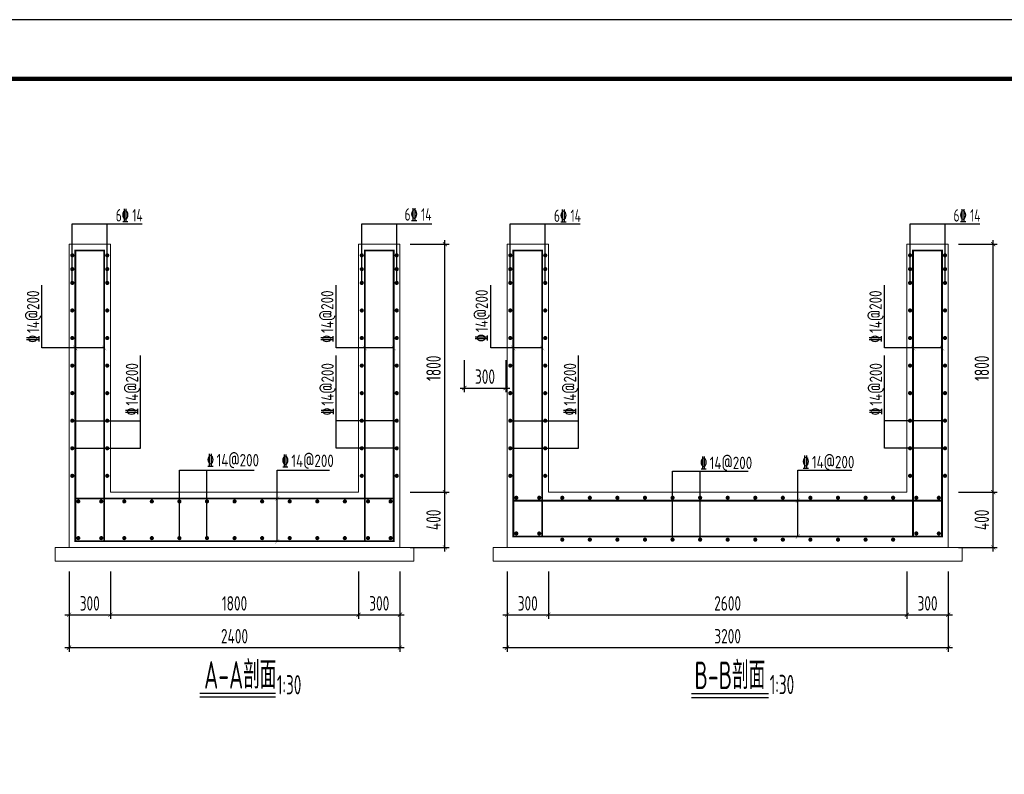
# Model space of a CAD drawing. Extents: x 1159120 to 1182252, y 3484725 to 3514600.
# Tile 4 of 53: x 1164221 to 1171363, y 3492020 to 3497496. Entities that reach past the tile are written whole.
import ezdxf
from ezdxf.enums import TextEntityAlignment as Align

# ---------------------------------------------------------------- set-up
doc = ezdxf.new("R2010")
doc.units = 0
doc.layers.get('0').update_dxf_attribs({"linetype": 'CONTINUOUS'})
doc.layers.get('Defpoints').update_dxf_attribs({"linetype": 'CONTINUOUS'})
for name, color, linetype in [('DIM', 4, 'CONTINUOUS'), ('GPSCOMMON', 7, 'CONTINUOUS'), ('REIN', 1, 'CONTINUOUS')]:
    doc.layers.add(name, color=color, linetype=linetype)
doc.layers.add('JG', color=7, linetype='CONTINUOUS', lineweight=20)
doc.styles.add('gpshz', font='tssdeng.shx', dxfattribs={"width": 0.8, "height": 2.5, "bigfont": 'hztxt.shx'})
doc.styles.add('TSSD_Dimension', font='tssdeng.shx', dxfattribs={"width": 0.7, "bigfont": 'Hztxt.shx'})
doc.styles.add('TSSD_Rein', font='tssdeng.shx', dxfattribs={"width": 0.7, "bigfont": 'hztxt.shx'})
doc.styles.add('图签', font='txt', dxfattribs={"width": 0.66})
doc.dimstyles.new('TSSD_30_30', dxfattribs={"dimtxt": 105, "dimasz": 30, "dimexe": 30, "dimexo": 75, "dimgap": 30, "dimtad": 1, "dimdec": 0, "dimzin": 0, "dimdsep": 46, "dimtxsty": 'TSSD_Dimension', "dimblk": 'ARCHTICK', "dimblk1": 'ARCHTICK', "dimblk2": 'ARCHTICK', "dimcen": 0, "dimdle": 30, "dimclrt": 7, "dimadec": 0, "dimazin": 0, "dimtfac": 1, "dimtdec": 0, "dimtix": 1, "dimtmove": 2, "dimatfit": 3, "dimfxl": 0, "dimtolj": 1, "dimtzin": 0, "dimarcsym": 0})

# ---------------------------------------------------------------- blocks, each defined once
blk = doc.blocks.new('_ARCHTICK')
at = {"color": 0, "linetype": 'ByBlock', "const_width": 0.15}
blk.add_lwpolyline([(-0.5, -0.5), (0.5, 0.5)], dxfattribs=at)
blk = doc.blocks.new('*D250')
at = {"layer": 'Defpoints', "color": 0}
for p in [(1164579.5, 3493566.6), (1164879.5, 3493566.6), (1164879.5, 3493177.9)]:
    blk.add_point(p, dxfattribs=at)
at = {"layer": 'DIM', "color": 0, "lineweight": -2}
for p, q in [((1164579.5, 3493491.6), (1164579.5, 3493147.9)), ((1164879.5, 3493491.6), (1164879.5, 3493147.9)), ((1164549.5, 3493177.9), (1164909.5, 3493177.9))]:
    blk.add_line(p, q, dxfattribs=at)
at = {"layer": 'DIM', "color": 0, "lineweight": -2, "xscale": 30, "yscale": 30, "zscale": 30, "rotation": 180}
blk.add_blockref('_ARCHTICK', (1164579.5, 3493177.9), dxfattribs=at)
at = {"layer": 'DIM', "color": 0, "lineweight": -2, "xscale": 30, "yscale": 30, "zscale": 30}
blk.add_blockref('_ARCHTICK', (1164879.5, 3493177.9), dxfattribs=at)
at = {"layer": 'DIM', "color": 7, "insert": (1164729.5, 3493260.4), "char_height": 105, "attachment_point": 5, "style": 'TSSD_Dimension'}
blk.add_mtext('\\A1;300', dxfattribs=at)
blk = doc.blocks.new('*D251')
at = {"layer": 'Defpoints', "color": 0}
for p in [(1164879.5, 3493566.6), (1166679.5, 3493566.6), (1166679.5, 3493177.9)]:
    blk.add_point(p, dxfattribs=at)
at = {"layer": 'DIM', "color": 0, "lineweight": -2}
for p, q in [((1164879.5, 3493491.6), (1164879.5, 3493147.9)), ((1166679.5, 3493491.6), (1166679.5, 3493147.9)), ((1164849.5, 3493177.9), (1166709.5, 3493177.9))]:
    blk.add_line(p, q, dxfattribs=at)
at = {"layer": 'DIM', "color": 0, "lineweight": -2, "xscale": 30, "yscale": 30, "zscale": 30, "rotation": 180}
blk.add_blockref('_ARCHTICK', (1164879.5, 3493177.9), dxfattribs=at)
at = {"layer": 'DIM', "color": 0, "lineweight": -2, "xscale": 30, "yscale": 30, "zscale": 30}
blk.add_blockref('_ARCHTICK', (1166679.5, 3493177.9), dxfattribs=at)
at = {"layer": 'DIM', "color": 7, "insert": (1165779.5, 3493260.4), "char_height": 105, "attachment_point": 5, "style": 'TSSD_Dimension'}
blk.add_mtext('\\A1;1800', dxfattribs=at)
blk = doc.blocks.new('*D252')
at = {"layer": 'Defpoints', "color": 0}
for p in [(1166679.5, 3493566.6), (1166979.5, 3493566.6), (1166979.5, 3493177.9)]:
    blk.add_point(p, dxfattribs=at)
at = {"layer": 'DIM', "color": 0, "lineweight": -2}
for p, q in [((1166679.5, 3493491.6), (1166679.5, 3493147.9)), ((1166979.5, 3493491.6), (1166979.5, 3493147.9)), ((1166649.5, 3493177.9), (1167009.5, 3493177.9))]:
    blk.add_line(p, q, dxfattribs=at)
at = {"layer": 'DIM', "color": 0, "lineweight": -2, "xscale": 30, "yscale": 30, "zscale": 30, "rotation": 180}
blk.add_blockref('_ARCHTICK', (1166679.5, 3493177.9), dxfattribs=at)
at = {"layer": 'DIM', "color": 0, "lineweight": -2, "xscale": 30, "yscale": 30, "zscale": 30}
blk.add_blockref('_ARCHTICK', (1166979.5, 3493177.9), dxfattribs=at)
at = {"layer": 'DIM', "color": 7, "insert": (1166829.5, 3493260.4), "char_height": 105, "attachment_point": 5, "style": 'TSSD_Dimension'}
blk.add_mtext('\\A1;300', dxfattribs=at)
blk = doc.blocks.new('*D253')
at = {"layer": 'Defpoints', "color": 0}
for p in [(1164579.5, 3493566.6), (1166979.5, 3493566.6), (1166979.5, 3492939.3)]:
    blk.add_point(p, dxfattribs=at)
at = {"layer": 'DIM', "color": 0, "lineweight": -2}
for p, q in [((1164579.5, 3493491.6), (1164579.5, 3492909.3)), ((1166979.5, 3493491.6), (1166979.5, 3492909.3)), ((1164549.5, 3492939.3), (1167009.5, 3492939.3))]:
    blk.add_line(p, q, dxfattribs=at)
at = {"layer": 'DIM', "color": 0, "lineweight": -2, "xscale": 30, "yscale": 30, "zscale": 30, "rotation": 180}
blk.add_blockref('_ARCHTICK', (1164579.5, 3492939.3), dxfattribs=at)
at = {"layer": 'DIM', "color": 0, "lineweight": -2, "xscale": 30, "yscale": 30, "zscale": 30}
blk.add_blockref('_ARCHTICK', (1166979.5, 3492939.3), dxfattribs=at)
at = {"layer": 'DIM', "color": 7, "insert": (1165779.5, 3493021.8), "char_height": 105, "attachment_point": 5, "style": 'TSSD_Dimension'}
blk.add_mtext('\\A1;2400', dxfattribs=at)
blk = doc.blocks.new('*D254')
at = {"layer": 'Defpoints', "color": 0}
for p in [(1166979.5, 3494066.6), (1167305.6, 3494066.6), (1166979.5, 3493666.6)]:
    blk.add_point(p, dxfattribs=at)
at = {"layer": 'DIM', "color": 0, "lineweight": -2}
for p, q in [((1167054.5, 3494066.6), (1167335.6, 3494066.6)), ((1167305.6, 3493636.6), (1167305.6, 3494096.6)), ((1167054.5, 3493666.6), (1167335.6, 3493666.6))]:
    blk.add_line(p, q, dxfattribs=at)
at = {"layer": 'DIM', "color": 0, "lineweight": -2, "xscale": 30, "yscale": 30, "zscale": 30}
for p, rotation in [((1167305.6, 3494066.6), 90), ((1167305.6, 3493666.6), 270)]:
    blk.add_blockref('_ARCHTICK', p, dxfattribs=dict(at, rotation=rotation))
at = {"layer": 'DIM', "color": 7, "insert": (1167223.1, 3493866.6), "char_height": 105, "attachment_point": 5, "rotation": 90, "style": 'TSSD_Dimension'}
blk.add_mtext('\\A1;400', dxfattribs=at)
blk = doc.blocks.new('*D255')
at = {"layer": 'Defpoints', "color": 0}
for p in [(1166979.5, 3495866.6), (1167305.6, 3495866.6), (1166979.5, 3494066.6)]:
    blk.add_point(p, dxfattribs=at)
at = {"layer": 'DIM', "color": 0, "lineweight": -2}
for p, q in [((1167054.5, 3495866.6), (1167335.6, 3495866.6)), ((1167305.6, 3494036.6), (1167305.6, 3495896.6)), ((1167054.5, 3494066.6), (1167335.6, 3494066.6))]:
    blk.add_line(p, q, dxfattribs=at)
at = {"layer": 'DIM', "color": 0, "lineweight": -2, "xscale": 30, "yscale": 30, "zscale": 30}
for p, rotation in [((1167305.6, 3495866.6), 90), ((1167305.6, 3494066.6), 270)]:
    blk.add_blockref('_ARCHTICK', p, dxfattribs=dict(at, rotation=rotation))
at = {"layer": 'DIM', "color": 7, "insert": (1167223.1, 3494966.6), "char_height": 105, "attachment_point": 5, "rotation": 90, "style": 'TSSD_Dimension'}
blk.add_mtext('\\A1;1800', dxfattribs=at)
blk = doc.blocks.new('*D256')
at = {"layer": 'Defpoints', "color": 0}
for p in [(1167756.5, 3493566.6), (1168056.5, 3493566.6), (1168056.5, 3493177.9)]:
    blk.add_point(p, dxfattribs=at)
at = {"layer": 'DIM', "color": 0, "lineweight": -2}
for p, q in [((1167756.5, 3493491.6), (1167756.5, 3493147.9)), ((1168056.5, 3493491.6), (1168056.5, 3493147.9)), ((1167726.5, 3493177.9), (1168086.5, 3493177.9))]:
    blk.add_line(p, q, dxfattribs=at)
at = {"layer": 'DIM', "color": 0, "lineweight": -2, "xscale": 30, "yscale": 30, "zscale": 30, "rotation": 180}
blk.add_blockref('_ARCHTICK', (1167756.5, 3493177.9), dxfattribs=at)
at = {"layer": 'DIM', "color": 0, "lineweight": -2, "xscale": 30, "yscale": 30, "zscale": 30}
blk.add_blockref('_ARCHTICK', (1168056.5, 3493177.9), dxfattribs=at)
at = {"layer": 'DIM', "color": 7, "insert": (1167906.5, 3493260.4), "char_height": 105, "attachment_point": 5, "style": 'TSSD_Dimension'}
blk.add_mtext('\\A1;300', dxfattribs=at)
blk = doc.blocks.new('*D257')
at = {"layer": 'Defpoints', "color": 0}
for p in [(1168056.5, 3493566.6), (1170656.5, 3493566.6), (1170656.5, 3493177.9)]:
    blk.add_point(p, dxfattribs=at)
at = {"layer": 'DIM', "color": 0, "lineweight": -2}
for p, q in [((1168056.5, 3493491.6), (1168056.5, 3493147.9)), ((1170656.5, 3493491.6), (1170656.5, 3493147.9)), ((1168026.5, 3493177.9), (1170686.5, 3493177.9))]:
    blk.add_line(p, q, dxfattribs=at)
at = {"layer": 'DIM', "color": 0, "lineweight": -2, "xscale": 30, "yscale": 30, "zscale": 30, "rotation": 180}
blk.add_blockref('_ARCHTICK', (1168056.5, 3493177.9), dxfattribs=at)
at = {"layer": 'DIM', "color": 0, "lineweight": -2, "xscale": 30, "yscale": 30, "zscale": 30}
blk.add_blockref('_ARCHTICK', (1170656.5, 3493177.9), dxfattribs=at)
at = {"layer": 'DIM', "color": 7, "insert": (1169356.5, 3493260.4), "char_height": 105, "attachment_point": 5, "style": 'TSSD_Dimension'}
blk.add_mtext('\\A1;2600', dxfattribs=at)
blk = doc.blocks.new('*D258')
at = {"layer": 'Defpoints', "color": 0}
for p in [(1170656.5, 3493566.6), (1170956.5, 3493566.6), (1170956.5, 3493177.9)]:
    blk.add_point(p, dxfattribs=at)
at = {"layer": 'DIM', "color": 0, "lineweight": -2}
for p, q in [((1170656.5, 3493491.6), (1170656.5, 3493147.9)), ((1170956.5, 3493491.6), (1170956.5, 3493147.9)), ((1170626.5, 3493177.9), (1170986.5, 3493177.9))]:
    blk.add_line(p, q, dxfattribs=at)
at = {"layer": 'DIM', "color": 0, "lineweight": -2, "xscale": 30, "yscale": 30, "zscale": 30, "rotation": 180}
blk.add_blockref('_ARCHTICK', (1170656.5, 3493177.9), dxfattribs=at)
at = {"layer": 'DIM', "color": 0, "lineweight": -2, "xscale": 30, "yscale": 30, "zscale": 30}
blk.add_blockref('_ARCHTICK', (1170956.5, 3493177.9), dxfattribs=at)
at = {"layer": 'DIM', "color": 7, "insert": (1170806.5, 3493260.4), "char_height": 105, "attachment_point": 5, "style": 'TSSD_Dimension'}
blk.add_mtext('\\A1;300', dxfattribs=at)
blk = doc.blocks.new('*D259')
at = {"layer": 'Defpoints', "color": 0}
for p in [(1167756.5, 3493566.6), (1170956.5, 3493566.6), (1170956.5, 3492939.3)]:
    blk.add_point(p, dxfattribs=at)
at = {"layer": 'DIM', "color": 0, "lineweight": -2}
for p, q in [((1167756.5, 3493491.6), (1167756.5, 3492909.3)), ((1170956.5, 3493491.6), (1170956.5, 3492909.3)), ((1167726.5, 3492939.3), (1170986.5, 3492939.3))]:
    blk.add_line(p, q, dxfattribs=at)
at = {"layer": 'DIM', "color": 0, "lineweight": -2, "xscale": 30, "yscale": 30, "zscale": 30, "rotation": 180}
blk.add_blockref('_ARCHTICK', (1167756.5, 3492939.3), dxfattribs=at)
at = {"layer": 'DIM', "color": 0, "lineweight": -2, "xscale": 30, "yscale": 30, "zscale": 30}
blk.add_blockref('_ARCHTICK', (1170956.5, 3492939.3), dxfattribs=at)
at = {"layer": 'DIM', "color": 7, "insert": (1169356.5, 3493021.8), "char_height": 105, "attachment_point": 5, "style": 'TSSD_Dimension'}
blk.add_mtext('\\A1;3200', dxfattribs=at)
blk = doc.blocks.new('*D260')
at = {"layer": 'Defpoints', "color": 0}
for p in [(1170956.5, 3494066.6), (1171282.7, 3494066.6), (1170956.5, 3493666.6)]:
    blk.add_point(p, dxfattribs=at)
at = {"layer": 'DIM', "color": 0, "lineweight": -2}
for p, q in [((1171031.5, 3494066.6), (1171312.7, 3494066.6)), ((1171282.7, 3493636.6), (1171282.7, 3494096.6)), ((1171031.5, 3493666.6), (1171312.7, 3493666.6))]:
    blk.add_line(p, q, dxfattribs=at)
at = {"layer": 'DIM', "color": 0, "lineweight": -2, "xscale": 30, "yscale": 30, "zscale": 30}
for p, rotation in [((1171282.7, 3494066.6), 90), ((1171282.7, 3493666.6), 270)]:
    blk.add_blockref('_ARCHTICK', p, dxfattribs=dict(at, rotation=rotation))
at = {"layer": 'DIM', "color": 7, "insert": (1171200.2, 3493866.6), "char_height": 105, "attachment_point": 5, "rotation": 90, "style": 'TSSD_Dimension'}
blk.add_mtext('\\A1;400', dxfattribs=at)
blk = doc.blocks.new('*D261')
at = {"layer": 'Defpoints', "color": 0}
for p in [(1170956.5, 3495866.6), (1171282.7, 3495866.6), (1170956.5, 3494066.6)]:
    blk.add_point(p, dxfattribs=at)
at = {"layer": 'DIM', "color": 0, "lineweight": -2}
for p, q in [((1171031.5, 3495866.6), (1171312.7, 3495866.6)), ((1171282.7, 3494036.6), (1171282.7, 3495896.6)), ((1171031.5, 3494066.6), (1171312.7, 3494066.6))]:
    blk.add_line(p, q, dxfattribs=at)
at = {"layer": 'DIM', "color": 0, "lineweight": -2, "xscale": 30, "yscale": 30, "zscale": 30}
for p, rotation in [((1171282.7, 3495866.6), 90), ((1171282.7, 3494066.6), 270)]:
    blk.add_blockref('_ARCHTICK', p, dxfattribs=dict(at, rotation=rotation))
at = {"layer": 'DIM', "color": 7, "insert": (1171200.2, 3494966.6), "char_height": 105, "attachment_point": 5, "rotation": 90, "style": 'TSSD_Dimension'}
blk.add_mtext('\\A1;1800', dxfattribs=at)
blk = doc.blocks.new('*D319')
at = {"layer": 'Defpoints', "color": 0}
for p in [(1167446.5, 3495099.4), (1167746.5, 3495099.4), (1167746.5, 3494823.3)]:
    blk.add_point(p, dxfattribs=at)
at = {"layer": 'DIM', "color": 0, "lineweight": -2}
for p, q in [((1167446.5, 3495024.4), (1167446.5, 3494793.3)), ((1167746.5, 3495024.4), (1167746.5, 3494793.3)), ((1167416.5, 3494823.3), (1167776.5, 3494823.3))]:
    blk.add_line(p, q, dxfattribs=at)
at = {"layer": 'DIM', "color": 0, "lineweight": -2, "xscale": 30, "yscale": 30, "zscale": 30, "rotation": 180}
blk.add_blockref('_ARCHTICK', (1167446.5, 3494823.3), dxfattribs=at)
at = {"layer": 'DIM', "color": 0, "lineweight": -2, "xscale": 30, "yscale": 30, "zscale": 30}
blk.add_blockref('_ARCHTICK', (1167746.5, 3494823.3), dxfattribs=at)
at = {"layer": 'DIM', "color": 7, "insert": (1167596.5, 3494905.8), "char_height": 105, "attachment_point": 5, "style": 'TSSD_Dimension'}
blk.add_mtext('\\A1;300', dxfattribs=at)
blk = doc.blocks.new('*U162')
at = {"color": 0}
blk.add_lwpolyline([(0, 0), (420, 0), (420, 297), (0, 297)], close=True, dxfattribs=at)
at = {"color": 0, "const_width": 0.75}
blk.add_lwpolyline([(410, 10), (410, 287), (25, 287), (25, 10), (410, 10)], dxfattribs=at)
at = {"color": 0, "linetype": 'Continuous', "style": '图签', "flags": 8}
for tag, width, p, p2 in [('设计总负责', 0.611046, (130.25, 28.99), (141.11, 28.99)), ('工程名称', 2.988281, (283.25, 28.99), (325.75, 28.99)), ('图纸编号', 2.575163, (345.13, 28.99), (381.76, 28.99)), ('子项名称', 2.988281, (283.25, 20.99), (325.75, 20.99))]:
    blk.add_attdef(tag, text='', height=2.5, dxfattribs=dict(at, width=width)).set_placement(p, p2, align=Align.FIT)
at = {"color": 0, "linetype": 'Continuous', "ltscale": 0.055, "style": '图签', "flags": 8}
for tag, width, p, p2 in [('审定', 1.617188, (172.25, 28.99), (183.75, 28.99)), ('设计', 1.617188, (214.25, 28.99), (225.75, 28.99)), ('工程编号', 0.738284, (256.25, 28.99), (266.75, 28.99)), ('版本', 1.530605, (397.87, 28.99), (408.75, 28.99)), ('设计负责', 0.763807, (130.25, 20.99), (141.11, 20.99)), ('审核', 1.617188, (172.25, 20.99), (183.75, 20.99)), ('注册工程师', 0.646875, (214.25, 20.99), (225.75, 20.99)), ('图纸比例', 0.738284, (256.25, 20.99), (266.75, 20.99)), ('专业负责', 0.763807, (130.25, 12.65), (141.11, 12.65)), ('校核', 1.617188, (172.25, 12.65), (183.75, 12.65)), ('注册建筑师', 0.646875, (214.25, 12.65), (225.75, 12.65)), ('出图日期', 0.738284, (256.25, 12.65), (266.75, 12.65))]:
    blk.add_attdef(tag, text='', height=2.5, dxfattribs=dict(at, width=width)).set_placement(p, p2, align=Align.FIT)
at = {"color": 0, "linetype": 'Continuous', "style": '图签'}
for tag, p, width in [('设计证书', (43.26, 16.37), 1.55), ('咨询证书', (43.26, 12.88), 0.9)]:
    blk.add_attdef(tag, p, '', height=2, dxfattribs=dict(at, width=width))
at = {"color": 0, "linetype": 'Continuous', "style": '图签', "width": 0.85}
for tag, height, p in [('图纸名称_2_1', 2.2, (305.02, 15.12)), ('图纸名称_1_1', 2.5, (305.02, 13.35)), ('图纸名称_2_2', 2.2, (305.02, 11.51))]:
    blk.add_attdef(tag, text='', height=height, dxfattribs=at).set_placement(p, align=Align.CENTER)
blk = doc.blocks.new('20180504.1547550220')
for p, q in [((1164602.7, 3495586.1), (1164602.7, 3496015.4)), ((1164602.7, 3496015.4), (1165109.7, 3496015.4)), ((1164856.2, 3495586.1), (1164856.2, 3496015.4)), ((1166702.7, 3495586.1), (1166702.7, 3496015.4)), ((1166702.7, 3496015.4), (1167209.7, 3496015.4)), ((1166956.2, 3495586.1), (1166956.2, 3496015.4)), ((1167779.8, 3495586.1), (1167779.8, 3496015.4)), ((1167779.8, 3496015.4), (1168286.8, 3496015.4)), ((1168033.3, 3495586.1), (1168033.3, 3496015.4)), ((1170679.8, 3495586.1), (1170679.8, 3496015.4)), ((1170679.8, 3496015.4), (1171186.8, 3496015.4)), ((1170933.3, 3495586.1), (1170933.3, 3496015.4)), ((1164381.9, 3495113.8), (1164381.9, 3495569.9)), ((1166516.5, 3495113.8), (1166516.5, 3495569.9)), ((1167638, 3495113.8), (1167638, 3495569.9)), ((1170493.6, 3495113.8), (1170493.6, 3495569.9)), ((1164834.5, 3495113.8), (1164381.9, 3495113.8)), ((1165097.5, 3494386), (1165097.5, 3495059.4)), ((1166516.4, 3494386), (1166516.4, 3495059.4)), ((1166934.5, 3495113.8), (1166516.5, 3495113.8)), ((1168011.5, 3495113.8), (1167638, 3495113.8)), ((1168274.6, 3494386), (1168274.6, 3495059.4)), ((1170493.5, 3494386), (1170493.5, 3495059.4)), ((1170911.5, 3495113.8), (1170493.6, 3495113.8)), ((1164602.7, 3494586), (1165097.5, 3494586)), ((1166956.2, 3494586), (1166516.4, 3494586)), ((1167779.8, 3494586), (1168274.6, 3494586)), ((1170933.3, 3494586), (1170493.5, 3494586)), ((1164602.7, 3494386), (1165097.5, 3494386)), ((1166956.2, 3494386), (1166516.4, 3494386)), ((1167779.8, 3494386), (1168274.6, 3494386)), ((1170933.3, 3494386), (1170493.5, 3494386)), ((1165379.9, 3493734), (1165379.9, 3494227.3)), ((1165379.9, 3494227.3), (1165922.1, 3494227.3)), ((1165579.9, 3493734), (1165579.9, 3494227.3)), ((1166088.7, 3493711.6), (1166088.7, 3494227.3)), ((1166088.7, 3494227.3), (1166467.9, 3494227.3)), ((1168956.9, 3493722.8), (1168956.9, 3494219.8)), ((1168956.9, 3494219.8), (1169505.2, 3494219.8)), ((1169156.9, 3493722.8), (1169156.9, 3494219.8)), ((1169864.6, 3493745.2), (1169864.6, 3494227.3)), ((1169864.6, 3494227.3), (1170256.3, 3494227.3)), ((1165527.1, 3492609.5), (1166077.5, 3492609.5)), ((1165527.1, 3492581.1), (1166077.5, 3492581.1)), ((1169094.2, 3492606.3), (1169652.3, 3492606.3)), ((1169094.2, 3492577.9), (1169652.3, 3492577.9))]:
    blk.add_line(p, q)
at = {"const_width": 2}
for points in [[(1164609.2, 3495130.6), (1164639.8, 3495096.9)], [(1164819.2, 3495130.6), (1164849.8, 3495096.9)], [(1166709.2, 3495130.6), (1166739.8, 3495096.9)], [(1166919.2, 3495130.6), (1166949.8, 3495096.9)], [(1167786.3, 3495130.6), (1167816.8, 3495096.9)], [(1167996.3, 3495130.6), (1168026.8, 3495096.9)], [(1170686.3, 3495130.6), (1170716.8, 3495096.9)], [(1170896.3, 3495130.6), (1170926.8, 3495096.9)], [(1166105, 3494038.4), (1166074.4, 3494004.7)], [(1169880.9, 3494022.3), (1169850.3, 3493988.6)], [(1169880.9, 3493762), (1169850.3, 3493728.3)], [(1166105, 3493728.4), (1166074.4, 3493694.7)]]:
    blk.add_lwpolyline(points, dxfattribs=at)
at = {"layer": 'JG'}
for p, q in [((1164579.5, 3493666.6), (1164579.5, 3495866.6)), ((1164879.5, 3495866.6), (1164579.5, 3495866.6)), ((1164879.5, 3494066.6), (1164879.5, 3495866.6)), ((1166679.5, 3494066.6), (1166679.5, 3495866.6)), ((1166979.5, 3495866.6), (1166679.5, 3495866.6)), ((1166979.5, 3495866.6), (1166979.5, 3493666.6)), ((1167756.5, 3493666.6), (1167756.5, 3495866.6)), ((1168056.5, 3495866.6), (1167756.5, 3495866.6)), ((1168056.5, 3494066.6), (1168056.5, 3495866.6)), ((1170656.5, 3494066.6), (1170656.5, 3495866.6)), ((1170956.5, 3495866.6), (1170656.5, 3495866.6)), ((1170956.5, 3495866.6), (1170956.5, 3493666.6)), ((1166679.5, 3494066.6), (1164879.5, 3494066.6)), ((1170656.5, 3494066.6), (1168056.5, 3494066.6)), ((1166679.5, 3494021.6), (1164879.5, 3494021.6)), ((1164579.5, 3493666.6), (1164479.5, 3493666.6)), ((1164479.5, 3493666.6), (1164479.5, 3493566.6)), ((1166979.5, 3493666.6), (1164579.5, 3493666.6)), ((1166979.5, 3493666.6), (1167079.5, 3493666.6)), ((1167079.5, 3493666.6), (1167079.5, 3493566.6)), ((1167756.5, 3493666.6), (1167656.5, 3493666.6)), ((1167656.5, 3493666.6), (1167656.5, 3493566.6)), ((1170956.5, 3493666.6), (1167756.5, 3493666.6)), ((1170956.5, 3493666.6), (1171056.5, 3493666.6)), ((1171056.5, 3493666.6), (1171056.5, 3493566.6)), ((1164479.5, 3493566.6), (1167079.5, 3493566.6)), ((1167656.5, 3493566.6), (1171056.5, 3493566.6))]:
    blk.add_line(p, q, dxfattribs=at)
at = {"layer": 'REIN', "const_width": 15}
for points in [[(1164610.2, 3495786.1, 1), (1164595.2, 3495786.1, 1)], [(1164863.7, 3495786.1, 1), (1164848.7, 3495786.1, 1)], [(1166695.2, 3495786.1, -1), (1166710.2, 3495786.1, -1)], [(1166948.7, 3495786.1, -1), (1166963.7, 3495786.1, -1)], [(1167787.3, 3495786.1, 1), (1167772.3, 3495786.1, 1)], [(1168040.8, 3495786.1, 1), (1168025.8, 3495786.1, 1)], [(1170672.3, 3495786.1, -1), (1170687.3, 3495786.1, -1)], [(1170925.8, 3495786.1, -1), (1170940.8, 3495786.1, -1)], [(1164610.2, 3495686.1, 1), (1164595.2, 3495686.1, 1)], [(1164863.7, 3495686.1, 1), (1164848.7, 3495686.1, 1)], [(1166695.2, 3495686.1, -1), (1166710.2, 3495686.1, -1)], [(1166948.7, 3495686.1, -1), (1166963.7, 3495686.1, -1)], [(1167787.3, 3495686.1, 1), (1167772.3, 3495686.1, 1)], [(1168040.8, 3495686.1, 1), (1168025.8, 3495686.1, 1)], [(1170672.3, 3495686.1, -1), (1170687.3, 3495686.1, -1)], [(1170925.8, 3495686.1, -1), (1170940.8, 3495686.1, -1)], [(1164610.2, 3495586.1, 1), (1164595.2, 3495586.1, 1)], [(1164863.7, 3495586.1, 1), (1164848.7, 3495586.1, 1)], [(1166695.2, 3495586.1, -1), (1166710.2, 3495586.1, -1)], [(1166948.7, 3495586.1, -1), (1166963.7, 3495586.1, -1)], [(1167787.3, 3495586.1, 1), (1167772.3, 3495586.1, 1)], [(1168040.8, 3495586.1, 1), (1168025.8, 3495586.1, 1)], [(1170672.3, 3495586.1, -1), (1170687.3, 3495586.1, -1)], [(1170925.8, 3495586.1, -1), (1170940.8, 3495586.1, -1)], [(1164610.2, 3495386, 1), (1164595.2, 3495386, 1)], [(1164863.7, 3495386, 1), (1164848.7, 3495386, 1)], [(1166695.2, 3495386, -1), (1166710.2, 3495386, -1)], [(1166948.7, 3495386, -1), (1166963.7, 3495386, -1)], [(1167787.3, 3495386, 1), (1167772.3, 3495386, 1)], [(1168040.8, 3495386, 1), (1168025.8, 3495386, 1)], [(1170672.3, 3495386, -1), (1170687.3, 3495386, -1)], [(1170925.8, 3495386, -1), (1170940.8, 3495386, -1)], [(1164610.2, 3495186, 1), (1164595.2, 3495186, 1)], [(1164863.7, 3495186, 1), (1164848.7, 3495186, 1)], [(1166695.2, 3495186, -1), (1166710.2, 3495186, -1)], [(1166948.7, 3495186, -1), (1166963.7, 3495186, -1)], [(1167787.3, 3495186, 1), (1167772.3, 3495186, 1)], [(1168040.8, 3495186, 1), (1168025.8, 3495186, 1)], [(1170672.3, 3495186, -1), (1170687.3, 3495186, -1)], [(1170925.8, 3495186, -1), (1170940.8, 3495186, -1)], [(1164610.2, 3494986, 1), (1164595.2, 3494986, 1)], [(1164863.7, 3494986, 1), (1164848.7, 3494986, 1)], [(1166695.2, 3494986, -1), (1166710.2, 3494986, -1)], [(1166948.7, 3494986, -1), (1166963.7, 3494986, -1)], [(1167787.3, 3494986, 1), (1167772.3, 3494986, 1)], [(1168040.8, 3494986, 1), (1168025.8, 3494986, 1)], [(1170672.3, 3494986, -1), (1170687.3, 3494986, -1)], [(1170925.8, 3494986, -1), (1170940.8, 3494986, -1)], [(1164610.2, 3494786, 1), (1164595.2, 3494786, 1)], [(1164863.7, 3494786, 1), (1164848.7, 3494786, 1)], [(1166695.2, 3494786, -1), (1166710.2, 3494786, -1)], [(1166948.7, 3494786, -1), (1166963.7, 3494786, -1)], [(1167787.3, 3494786, 1), (1167772.3, 3494786, 1)], [(1168040.8, 3494786, 1), (1168025.8, 3494786, 1)], [(1170672.3, 3494786, -1), (1170687.3, 3494786, -1)], [(1170925.8, 3494786, -1), (1170940.8, 3494786, -1)], [(1164610.2, 3494586, 1), (1164595.2, 3494586, 1)], [(1164863.7, 3494586, 1), (1164848.7, 3494586, 1)], [(1166695.2, 3494586, -1), (1166710.2, 3494586, -1)], [(1166948.7, 3494586, -1), (1166963.7, 3494586, -1)], [(1167787.3, 3494586, 1), (1167772.3, 3494586, 1)], [(1168040.8, 3494586, 1), (1168025.8, 3494586, 1)], [(1170672.3, 3494586, -1), (1170687.3, 3494586, -1)], [(1170925.8, 3494586, -1), (1170940.8, 3494586, -1)], [(1164610.2, 3494386, 1), (1164595.2, 3494386, 1)], [(1164863.7, 3494386, 1), (1164848.7, 3494386, 1)], [(1166695.2, 3494386, -1), (1166710.2, 3494386, -1)], [(1166948.7, 3494386, -1), (1166963.7, 3494386, -1)], [(1167787.3, 3494386, 1), (1167772.3, 3494386, 1)], [(1168040.8, 3494386, 1), (1168025.8, 3494386, 1)], [(1170672.3, 3494386, -1), (1170687.3, 3494386, -1)], [(1170925.8, 3494386, -1), (1170940.8, 3494386, -1)], [(1164610.2, 3494186, 1), (1164595.2, 3494186, 1)], [(1164863.7, 3494186, 1), (1164848.7, 3494186, 1)], [(1166695.2, 3494186, -1), (1166710.2, 3494186, -1)], [(1166948.7, 3494186, -1), (1166963.7, 3494186, -1)], [(1167787.3, 3494186, 1), (1167772.3, 3494186, 1)], [(1168040.8, 3494186, 1), (1168025.8, 3494186, 1)], [(1170672.3, 3494186, -1), (1170687.3, 3494186, -1)], [(1170925.8, 3494186, -1), (1170940.8, 3494186, -1)], [(1164653.8, 3494000.2, 1), (1164638.8, 3494000.2, 1)], [(1164820.2, 3494000.2, 1), (1164805.2, 3494000.2, 1)], [(1164987.4, 3494000.2, 1), (1164972.4, 3494000.2, 1)], [(1165187.4, 3494000.2, 1), (1165172.4, 3494000.2, 1)], [(1165387.4, 3494000.2, 1), (1165372.4, 3494000.2, 1)], [(1165587.4, 3494000.2, 1), (1165572.4, 3494000.2, 1)], [(1165787.4, 3494000.2, 1), (1165772.4, 3494000.2, 1)], [(1165987.4, 3494000.2, 1), (1165972.4, 3494000.2, 1)], [(1166187.4, 3494000.2, 1), (1166172.4, 3494000.2, 1)], [(1166387.4, 3494000.2, 1), (1166372.4, 3494000.2, 1)], [(1166587.4, 3494000.2, 1), (1166572.4, 3494000.2, 1)], [(1166755.4, 3494000.2, 1), (1166740.4, 3494000.2, 1)], [(1166919, 3494000.2, 1), (1166904, 3494000.2, 1)], [(1167830.9, 3494026.8, -1), (1167815.9, 3494026.8, -1)], [(1167997.3, 3494026.8, -1), (1167982.3, 3494026.8, -1)], [(1168164.4, 3494026.8, -1), (1168149.4, 3494026.8, -1)], [(1168364.4, 3494026.8, -1), (1168349.4, 3494026.8, -1)], [(1168564.4, 3494026.8, -1), (1168549.4, 3494026.8, -1)], [(1168764.4, 3494026.8, -1), (1168749.4, 3494026.8, -1)], [(1168964.4, 3494026.8, -1), (1168949.4, 3494026.8, -1)], [(1169164.4, 3494026.8, -1), (1169149.4, 3494026.8, -1)], [(1169364.4, 3494026.8, -1), (1169349.4, 3494026.8, -1)], [(1169564.4, 3494026.8, -1), (1169549.4, 3494026.8, -1)], [(1169764.4, 3494026.8, -1), (1169749.4, 3494026.8, -1)], [(1169964.4, 3494026.8, -1), (1169949.4, 3494026.8, -1)], [(1170164.4, 3494026.8, -1), (1170149.4, 3494026.8, -1)], [(1170364.4, 3494026.8, -1), (1170349.4, 3494026.8, -1)], [(1170564.4, 3494026.8, -1), (1170549.4, 3494026.8, -1)], [(1170732.5, 3494026.8, -1), (1170717.5, 3494026.8, -1)], [(1170896, 3494026.8, -1), (1170881, 3494026.8, -1)], [(1167830.9, 3493767.6, 1), (1167815.9, 3493767.6, 1)], [(1167997.3, 3493767.6, 1), (1167982.3, 3493767.6, 1)], [(1170732.5, 3493767.6, 1), (1170717.5, 3493767.6, 1)], [(1170896, 3493767.6, 1), (1170881, 3493767.6, 1)], [(1164653.8, 3493734, 1), (1164638.8, 3493734, 1)], [(1164820.2, 3493734, 1), (1164805.2, 3493734, 1)], [(1164987.4, 3493734, 1), (1164972.4, 3493734, 1)], [(1165187.4, 3493734, 1), (1165172.4, 3493734, 1)], [(1165387.4, 3493734, 1), (1165372.4, 3493734, 1)], [(1165587.4, 3493734, 1), (1165572.4, 3493734, 1)], [(1165787.4, 3493734, 1), (1165772.4, 3493734, 1)], [(1165987.4, 3493734, 1), (1165972.4, 3493734, 1)], [(1166187.4, 3493734, 1), (1166172.4, 3493734, 1)], [(1166387.4, 3493734, 1), (1166372.4, 3493734, 1)], [(1166587.4, 3493734, 1), (1166572.4, 3493734, 1)], [(1166755.4, 3493734, 1), (1166740.4, 3493734, 1)], [(1166919, 3493734, 1), (1166904, 3493734, 1)], [(1168164.4, 3493722.8, -1), (1168149.4, 3493722.8, -1)], [(1168364.4, 3493722.8, -1), (1168349.4, 3493722.8, -1)], [(1168564.4, 3493722.8, -1), (1168549.4, 3493722.8, -1)], [(1168764.4, 3493722.8, -1), (1168749.4, 3493722.8, -1)], [(1168964.4, 3493722.8, -1), (1168949.4, 3493722.8, -1)], [(1169164.4, 3493722.8, -1), (1169149.4, 3493722.8, -1)], [(1169364.4, 3493722.8, -1), (1169349.4, 3493722.8, -1)], [(1169564.4, 3493722.8, -1), (1169549.4, 3493722.8, -1)], [(1169764.4, 3493722.8, -1), (1169749.4, 3493722.8, -1)], [(1169964.4, 3493722.8, -1), (1169949.4, 3493722.8, -1)], [(1170164.4, 3493722.8, -1), (1170149.4, 3493722.8, -1)], [(1170364.4, 3493722.8, -1), (1170349.4, 3493722.8, -1)], [(1170564.4, 3493722.8, -1), (1170549.4, 3493722.8, -1)]]:
    blk.add_lwpolyline(points, format="xyb", close=True, dxfattribs=at)
at = {"layer": 'REIN', "const_width": 13.5}
for points in [[(1164624.5, 3493711.6), (1164624.5, 3495821.6), (1164834.5, 3495821.6), (1164834.5, 3494021.6), (1166724.5, 3494021.6), (1166724.5, 3495821.6), (1166934.5, 3495821.6), (1166934.5, 3493711.6), (1164624.5, 3493711.6)], [(1167801.5, 3493745.2), (1167801.5, 3495821.6), (1168011.5, 3495821.6), (1168011.5, 3494005.5), (1170701.5, 3494005.5), (1170701.5, 3495821.6), (1170911.5, 3495821.6), (1170911.5, 3493745.2), (1167801.5, 3493745.2)], [(1164834.5, 3494021.6), (1164624.5, 3494021.6)], [(1164834.5, 3494021.6), (1164834.5, 3493711.6)], [(1166724.5, 3494021.6), (1166724.5, 3493711.6)], [(1166724.5, 3494021.6), (1166934.5, 3494021.6)], [(1168011.5, 3494005.5), (1167801.5, 3494005.5)], [(1168011.5, 3494005.5), (1168011.5, 3493745.2)], [(1170701.5, 3494005.5), (1170701.5, 3493745.2)], [(1170701.5, 3494005.5), (1170911.5, 3494005.5)]]:
    blk.add_lwpolyline(points, dxfattribs=at)
at = {"layer": 'GPSCOMMON', "xscale": 43, "yscale": 43}
blk.add_blockref('*U162', (1159120.4, 3484725.3), dxfattribs=at)
for s, height, style, width, p in [('6  14', 90, 'gpshz', 0.7, (1164918.1, 3496032)), ('%%132', 90, 'TSSD_Rein', 0.7, (1164960.6, 3496032.7)), ('6  14', 90, 'gpshz', 0.7, (1167013.2, 3496037.8)), ('%%132', 90, 'TSSD_Rein', 0.7, (1167055.8, 3496038.5)), ('6  14', 90, 'gpshz', 0.7, (1168096.8, 3496028.7)), ('%%132', 90, 'TSSD_Rein', 0.7, (1168139.4, 3496029.4)), ('6  14', 90, 'gpshz', 0.7, (1170995.1, 3496030.9)), ('%%132', 90, 'TSSD_Rein', 0.7, (1171037.6, 3496031.6)), ('%%132', 90, 'TSSD_Rein', 0.7, (1165578.9, 3494256.1)), ('14@200', 90, 'gpshz', 0.8, (1165649, 3494254.4)), ('%%132', 90, 'TSSD_Rein', 0.7, (1166121.4, 3494251.7)), ('14@200', 90, 'gpshz', 0.8, (1166191.5, 3494250)), ('%%132', 90, 'TSSD_Rein', 0.7, (1169897.3, 3494242.5)), ('14@200', 90, 'gpshz', 0.8, (1169967.4, 3494240.9)), ('%%132', 90, 'TSSD_Rein', 0.7, (1169156, 3494236.7)), ('14@200', 90, 'gpshz', 0.8, (1169226.2, 3494235.1)), ('A-A剖面', 200, 'gpshz', 0.6, (1165558.8, 3492641.6)), ('B-B剖面', 200, 'gpshz', 0.6, (1169115.9, 3492638.4)), ('1:30', 140, 'gpshz', 0.6, (1166086.9, 3492599.8)), ('1:30', 140, 'gpshz', 0.6, (1169661.7, 3492601.4))]:
    blk.add_text(s, height=height, dxfattribs=dict(style=style, width=width)).set_placement(p)
for s, style, width, p in [('14@200', 'gpshz', 0.8, (1164363.4, 3495222.7)), ('14@200', 'gpshz', 0.8, (1166497.3, 3495222.9)), ('14@200', 'gpshz', 0.8, (1167617.5, 3495229.2)), ('14@200', 'gpshz', 0.8, (1170474.4, 3495222.9)), ('%%132', 'TSSD_Rein', 0.7, (1164361.7, 3495152.5)), ('%%132', 'TSSD_Rein', 0.7, (1166495.7, 3495152.8)), ('%%132', 'TSSD_Rein', 0.7, (1167615.8, 3495159.1)), ('%%132', 'TSSD_Rein', 0.7, (1170472.8, 3495152.8)), ('14@200', 'gpshz', 0.8, (1165080.9, 3494695.7)), ('14@200', 'gpshz', 0.8, (1166499.4, 3494695.8)), ('14@200', 'gpshz', 0.8, (1168258, 3494695.7)), ('14@200', 'gpshz', 0.8, (1170476.5, 3494695.8)), ('%%132', 'TSSD_Rein', 0.7, (1165079.3, 3494625.6)), ('%%132', 'TSSD_Rein', 0.7, (1166497.7, 3494625.6)), ('%%132', 'TSSD_Rein', 0.7, (1168256.4, 3494625.6)), ('%%132', 'TSSD_Rein', 0.7, (1170474.8, 3494625.6))]:
    blk.add_text(s, height=90, rotation=90, dxfattribs=dict(style=style, width=width)).set_placement(p)
at = {"layer": 'DIM'}
for base, p1, p2, picture, middle in [((1167305.6, 3495866.6), (1166979.5, 3494066.6), (1166979.5, 3495866.6), '*D255', (1167223.1, 3494966.6)), ((1171282.7, 3495866.6), (1170956.5, 3494066.6), (1170956.5, 3495866.6), '*D261', (1171200.2, 3494966.6)), ((1167305.6, 3494066.6), (1166979.5, 3493666.6), (1166979.5, 3494066.6), '*D254', (1167223.1, 3493866.6)), ((1171282.7, 3494066.6), (1170956.5, 3493666.6), (1170956.5, 3494066.6), '*D260', (1171200.2, 3493866.6))]:
    dim = blk.add_linear_dim(base=base, p1=p1, p2=p2, angle=90, dimstyle='TSSD_30_30', dxfattribs=at)
    dim.commit()
    dim.dimension.update_dxf_attribs({"geometry": picture, "text_midpoint": middle})
for base, p1, p2, picture, middle in [((1167746.5, 3494823.3), (1167446.5, 3495099.4), (1167746.5, 3495099.4), '*D319', (1167596.5, 3494905.8)), ((1164879.5, 3493177.9), (1164579.5, 3493566.6), (1164879.5, 3493566.6), '*D250', (1164729.5, 3493260.4)), ((1166979.5, 3492939.3), (1164579.5, 3493566.6), (1166979.5, 3493566.6), '*D253', (1165779.5, 3493021.8)), ((1166679.5, 3493177.9), (1164879.5, 3493566.6), (1166679.5, 3493566.6), '*D251', (1165779.5, 3493260.4)), ((1166979.5, 3493177.9), (1166679.5, 3493566.6), (1166979.5, 3493566.6), '*D252', (1166829.5, 3493260.4)), ((1168056.5, 3493177.9), (1167756.5, 3493566.6), (1168056.5, 3493566.6), '*D256', (1167906.5, 3493260.4)), ((1170956.5, 3492939.3), (1167756.5, 3493566.6), (1170956.5, 3493566.6), '*D259', (1169356.5, 3493021.8)), ((1170656.5, 3493177.9), (1168056.5, 3493566.6), (1170656.5, 3493566.6), '*D257', (1169356.5, 3493260.4)), ((1170956.5, 3493177.9), (1170656.5, 3493566.6), (1170956.5, 3493566.6), '*D258', (1170806.5, 3493260.4))]:
    dim = blk.add_linear_dim(base=base, p1=p1, p2=p2, dimstyle='TSSD_30_30', dxfattribs=at)
    dim.commit()
    dim.dimension.update_dxf_attribs({"geometry": picture, "text_midpoint": middle})

msp = doc.modelspace()

# ---------------------------------------------------------------- block references
at = {"layer": 'GPSCOMMON'}
msp.add_blockref('20180504.1547550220', (0, 0), dxfattribs=at)

doc.saveas('drawing.dxf')
